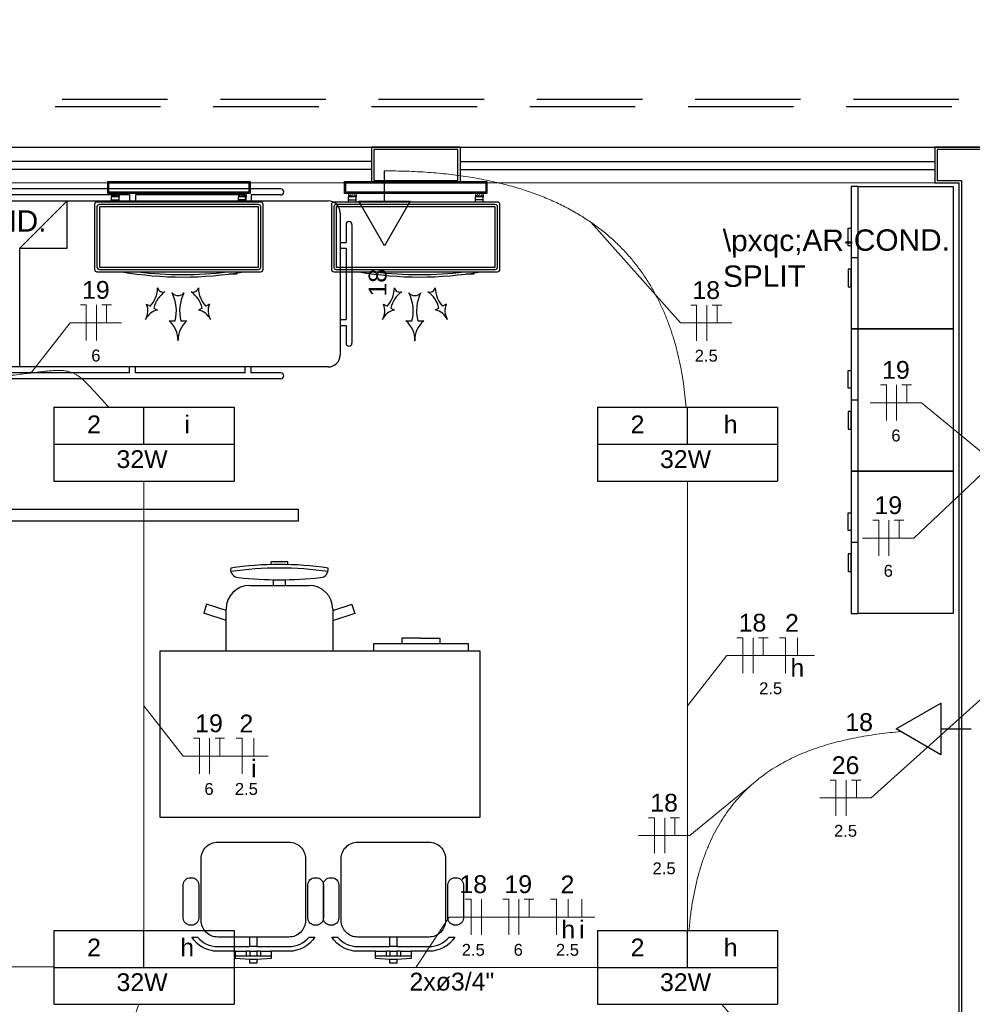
# Model space of a CAD drawing. Header units: feet. Extents: x -18 to 1038, y -110 to 48.
# Tile 63 of 199: x 13.08 to 17.1, y 0.16 to 4.31. Entities that reach past the tile are written whole.
import ezdxf

# ---------------------------------------------------------------- set-up
doc = ezdxf.new("R2010")
doc.units = ezdxf.units.FT
doc.header["$MEASUREMENT"] = 0
doc.linetypes.add('HIDDEN', pattern=[0.9525, 0.635, -0.3175])
for name, color, linetype, lineweight in [('02', 2, 'Continuous', 20), ('EL-Condutos', 4, 'Continuous', 5), ('EL-Fios (Fase 1)', 7, 'Continuous', 5), ('EL-Fios (Fase 2)', 7, 'Continuous', 5), ('EL-Fios (Neutro)', 7, 'Continuous', 5), ('EL-Fios (Retorno)', 7, 'Continuous', 5), ('EL-Fios (Terra)', 7, 'Continuous', 5), ('EL-Textos conduto', 7, 'Continuous', 5), ('EL-Textos fios', 7, 'Continuous', 5), ('Textos', 7, 'Continuous', 5)]:
    doc.layers.add(name, color=color, linetype=linetype, lineweight=lineweight)
for name, color, linetype in [('100_IMPIANTI', 251, 'Continuous'), ('ar-mob', 251, 'Continuous'), ('JANELA', 3, 'Continuous'), ('MOBILARIO', 8, 'Continuous'), ('P-SIMBOL', 5, 'Continuous'), ('parede', 5, 'Continuous'), ('porta', 3, 'Continuous'), ('PROJEÇÃO', 6, 'HIDDEN')]:
    doc.layers.add(name, color=color, linetype=linetype)
doc.styles.add('Arial', font='arial.ttf')

msp = doc.modelspace()

# ---------------------------------------------------------------- linework, layer by layer
at = {"layer": '02', "color": 251}
for p, q in [((14.5662, 3.7706), (12.5662, 3.7706)), ((14.9395, 3.7706), (16.9395, 3.7706)), ((14.5662, 3.6206), (12.5662, 3.6206)), ((14.9395, 3.6206), (16.9395, 3.6206))]:
    msp.add_line(p, q, dxfattribs=at)
at = {"layer": '100_IMPIANTI'}
for p, q in [((13.4548, 3.5756), (13.4548, 3.6256)), ((13.4548, 3.6256), (14.0548, 3.6256)), ((13.4598, 3.5806), (13.4598, 3.6206)), ((13.4598, 3.6206), (14.0498, 3.6206)), ((14.0498, 3.6206), (14.0498, 3.5806)), ((14.0548, 3.6256), (14.0548, 3.5756)), ((14.4528, 3.5756), (14.4528, 3.6256)), ((14.4528, 3.6256), (15.0528, 3.6256)), ((14.4578, 3.5806), (14.4578, 3.6206)), ((14.4578, 3.6206), (15.0478, 3.6206)), ((15.0478, 3.6206), (15.0478, 3.5806)), ((15.0528, 3.6256), (15.0528, 3.5756)), ((14.0548, 3.5756), (13.4548, 3.5756)), ((14.0498, 3.5806), (13.4598, 3.5806)), ((13.4711, 3.569), (13.4727, 3.5706)), ((13.4711, 3.5706), (13.4711, 3.5606)), ((13.4715, 3.5606), (13.4815, 3.5706)), ((13.4804, 3.5606), (13.4904, 3.5706)), ((13.4892, 3.5606), (13.4992, 3.5706)), ((13.5036, 3.5706), (13.5036, 3.5606)), ((14.006, 3.5706), (14.006, 3.5606)), ((14.006, 3.569), (14.0076, 3.5706)), ((14.0064, 3.5606), (14.0164, 3.5706)), ((14.0153, 3.5606), (14.0253, 3.5706)), ((14.0241, 3.5606), (14.0341, 3.5706)), ((14.0385, 3.5706), (14.0385, 3.5606)), ((15.0528, 3.5756), (14.4528, 3.5756)), ((15.0478, 3.5806), (14.4578, 3.5806)), ((14.4691, 3.569), (14.4708, 3.5706)), ((14.4691, 3.5706), (14.4691, 3.5606)), ((14.4696, 3.5606), (14.4796, 3.5706)), ((14.4784, 3.5606), (14.4884, 3.5706)), ((14.4873, 3.5606), (14.4973, 3.5706)), ((14.5016, 3.5706), (14.5016, 3.5606)), ((15.004, 3.5706), (15.004, 3.5606)), ((15.004, 3.569), (15.0056, 3.5706)), ((15.0045, 3.5606), (15.0145, 3.5706)), ((15.0133, 3.5606), (15.0233, 3.5706)), ((15.0222, 3.5606), (15.0322, 3.5706)), ((15.0365, 3.5706), (15.0365, 3.5606)), ((13.3998, 3.5287), (13.3998, 3.2552)), ((14.0998, 3.5387), (13.4098, 3.5387)), ((14.0898, 3.5287), (13.4198, 3.5287)), ((13.5036, 3.5606), (13.4711, 3.5606)), ((13.4711, 3.5487), (13.4711, 3.5606)), ((13.4711, 3.5387), (13.4711, 3.5487)), ((13.4711, 3.5487), (13.5036, 3.5487)), ((13.4981, 3.5606), (13.5036, 3.5662)), ((13.5036, 3.5487), (13.5036, 3.5606)), ((13.5036, 3.5387), (13.5036, 3.5487)), ((14.0385, 3.5606), (14.006, 3.5606)), ((14.006, 3.5487), (14.006, 3.5606)), ((14.006, 3.5387), (14.006, 3.5487)), ((14.0385, 3.5487), (14.006, 3.5487)), ((14.033, 3.5606), (14.0385, 3.5662)), ((14.0385, 3.5487), (14.0385, 3.5606)), ((14.0385, 3.5387), (14.0385, 3.5487)), ((14.1098, 3.2552), (14.1098, 3.5287)), ((14.3978, 3.5287), (14.3978, 3.2552)), ((15.0978, 3.5387), (14.4078, 3.5387)), ((15.0878, 3.5287), (14.4178, 3.5287)), ((14.5016, 3.5606), (14.4691, 3.5606)), ((14.4691, 3.5487), (14.4691, 3.5606)), ((14.4691, 3.5387), (14.4691, 3.5487)), ((14.4691, 3.5487), (14.5016, 3.5487)), ((14.4961, 3.5606), (14.5016, 3.5662)), ((14.5016, 3.5487), (14.5016, 3.5606)), ((14.5016, 3.5387), (14.5016, 3.5487)), ((15.0365, 3.5606), (15.004, 3.5606)), ((15.004, 3.5487), (15.004, 3.5606)), ((15.004, 3.5387), (15.004, 3.5487)), ((15.0365, 3.5487), (15.004, 3.5487)), ((15.031, 3.5606), (15.0365, 3.5662)), ((15.0365, 3.5487), (15.0365, 3.5606)), ((15.0365, 3.5387), (15.0365, 3.5487)), ((15.1078, 3.2552), (15.1078, 3.5287)), ((13.4098, 3.5187), (13.4098, 3.2652)), ((14.0898, 3.5187), (13.4198, 3.5187)), ((13.4198, 3.5187), (13.4198, 3.2652)), ((14.0898, 3.2652), (14.0898, 3.5187)), ((14.0998, 3.2652), (14.0998, 3.5187)), ((14.4078, 3.5187), (14.4078, 3.2652)), ((15.0878, 3.5187), (14.4178, 3.5187)), ((14.4178, 3.5187), (14.4178, 3.2652)), ((15.0878, 3.2652), (15.0878, 3.5187)), ((15.0978, 3.2652), (15.0978, 3.5187)), ((13.4098, 3.2452), (14.0998, 3.2452)), ((13.4198, 3.2652), (14.0898, 3.2652)), ((13.4198, 3.2552), (14.0898, 3.2552)), ((13.9993, 3.2352), (13.9993, 3.2406)), ((14.4078, 3.2452), (15.0978, 3.2452)), ((14.4178, 3.2652), (15.0878, 3.2652)), ((14.4178, 3.2552), (15.0878, 3.2552)), ((14.9974, 3.2352), (14.9974, 3.2406)), ((13.9668, 3.2352), (13.9668, 3.236)), ((13.9993, 3.2352), (13.9668, 3.2352)), ((14.9649, 3.2352), (14.9649, 3.236)), ((14.9974, 3.2352), (14.9649, 3.2352)), ((13.6188, 3.1085), (13.6342, 3.1003)), ((13.6497, 3.0921), (13.6652, 3.0839)), ((13.8526, 3.0921), (13.8371, 3.0839)), ((13.8835, 3.1085), (13.868, 3.1003)), ((14.6168, 3.1085), (14.6323, 3.1003)), ((14.6477, 3.0921), (14.6632, 3.0839)), ((14.8506, 3.0921), (14.8351, 3.0839)), ((14.8815, 3.1085), (14.8661, 3.1003)), ((13.7136, 3.0379), (13.7386, 3.0379)), ((13.7636, 3.0379), (13.7886, 3.0379)), ((14.7117, 3.0379), (14.7367, 3.0379)), ((14.7617, 3.0379), (14.7867, 3.0379))]:
    msp.add_line(p, q, dxfattribs=at)
for centre, radius, start, end in [((13.4098, 3.5287), 0.01, 90, 180), ((13.4198, 3.5187), 0.01, 90, 180), ((14.0898, 3.5187), 0.01, 0, 90), ((14.0998, 3.5287), 0.01, 0, 90), ((14.4078, 3.5287), 0.01, 90, 180), ((14.4178, 3.5187), 0.01, 90, 180), ((15.0878, 3.5187), 0.01, 0, 90), ((15.0978, 3.5287), 0.01, 0, 90), ((13.4098, 3.2552), 0.01, 180, 270), ((13.4198, 3.2652), 0.01, 180, 270), ((13.7711, 4.7208), 1.4977, 260.1568, 279.8432), ((13.7711, 4.7208), 1.4877, 262.7035, 277.2965), ((14.0898, 3.2652), 0.01, 270, 360), ((14.0998, 3.2552), 0.01, 270, 0), ((14.4078, 3.2552), 0.01, 180, 270), ((14.4178, 3.2652), 0.01, 180, 270), ((14.7692, 4.7208), 1.4977, 260.1568, 279.8432), ((14.7692, 4.7208), 1.4877, 262.7035, 277.2965), ((15.0878, 3.2652), 0.01, 270, 360), ((15.0978, 3.2552), 0.01, 270, 0), ((13.5499, 3.1788), 0.1152, 317.0365, 359.2191), ((13.762, 3.0664), 0.1152, 124.9222, 167.1048), ((13.6882, 3.1834), 0.0239, 194.9419, 289.1995), ((13.7511, 3.1789), 0.0341, 222.8712, 317.1288), ((13.5797, 3.0806), 0.1646, 344.9658, 27.1485), ((13.9226, 3.0806), 0.1646, 152.8515, 195.0342), ((13.8141, 3.1834), 0.0239, 250.8005, 345.0581), ((13.7402, 3.0664), 0.1152, 12.8952, 55.0778), ((13.9523, 3.1788), 0.1152, 180.7809, 222.9635), ((14.548, 3.1788), 0.1152, 317.0365, 359.2191), ((14.76, 3.0664), 0.1152, 124.9222, 167.1048), ((14.6862, 3.1834), 0.0239, 194.9419, 289.1995), ((14.7492, 3.1789), 0.0341, 222.8712, 317.1288), ((14.5777, 3.0806), 0.1646, 344.9658, 27.1485), ((14.9206, 3.0806), 0.1646, 152.8515, 195.0342), ((14.8121, 3.1834), 0.0239, 250.8005, 345.0581), ((14.7383, 3.0664), 0.1152, 12.8952, 55.0778), ((14.9504, 3.1788), 0.1152, 180.7809, 222.9635), ((13.5523, 3.0807), 0.0721, 329.7648, 22.6536), ((13.6795, 3.0133), 0.0721, 101.4877, 154.3766), ((13.8227, 3.0133), 0.0721, 25.6234, 78.5123), ((13.95, 3.0807), 0.0721, 157.3464, 210.2352), ((14.5503, 3.0807), 0.0721, 329.7648, 22.6536), ((14.6776, 3.0133), 0.0721, 101.4877, 154.3766), ((14.8208, 3.0133), 0.0721, 25.6234, 78.5123), ((14.948, 3.0807), 0.0721, 157.3464, 210.2352), ((13.6483, 2.9583), 0.103, 357.6941, 50.583), ((13.854, 2.9583), 0.103, 129.417, 182.3059), ((14.6463, 2.9583), 0.103, 357.6941, 50.583), ((14.852, 2.9583), 0.103, 129.417, 182.3059)]:
    msp.add_arc(centre, radius, start, end, dxfattribs=at)
at = {"layer": 'ar-mob', "color": 251, "linetype": 'Continuous', "ltscale": 0.2}
for p, q in [((16.587, 3.3051), (16.617, 3.3051)), ((16.587, 2.7051), (16.617, 2.7051)), ((16.587, 2.1051), (16.617, 2.1051))]:
    msp.add_line(p, q, dxfattribs=at)
at = {"layer": 'ar-mob', "linetype": 'Continuous', "ltscale": 0.2}
for points in [[(16.617, 3.6051), (16.587, 3.6051), (16.587, 3.0051), (16.617, 3.0051)], [(16.617, 3.6051), (17.017, 3.6051), (17.017, 3.0051), (16.617, 3.0051), (16.617, 3.6051)], [(16.617, 3.0051), (16.587, 3.0051), (16.587, 2.4051), (16.617, 2.4051)], [(16.617, 3.0051), (17.017, 3.0051), (17.017, 2.4051), (16.617, 2.4051), (16.617, 3.0051)], [(16.617, 2.4051), (16.587, 2.4051), (16.587, 1.8051), (16.617, 1.8051)], [(16.617, 2.4051), (17.017, 2.4051), (17.017, 1.8051), (16.617, 1.8051), (16.617, 2.4051)]]:
    msp.add_lwpolyline(points, dxfattribs=at)
for points in [[(16.587, 3.354), (16.5745, 3.354), (16.5745, 3.429), (16.587, 3.429)], [(16.587, 3.2562), (16.5745, 3.2562), (16.5745, 3.1811), (16.587, 3.1811)], [(16.587, 2.754), (16.5745, 2.754), (16.5745, 2.829), (16.587, 2.829)], [(16.587, 2.6562), (16.5745, 2.6562), (16.5745, 2.5811), (16.587, 2.5811)], [(16.587, 2.154), (16.5745, 2.154), (16.5745, 2.229), (16.587, 2.229)], [(16.587, 2.0562), (16.5745, 2.0562), (16.5745, 1.9811), (16.587, 1.9811)]]:
    msp.add_lwpolyline(points, close=True, dxfattribs=at)
at = {"layer": 'Defpoints', "color": 251}
msp.add_lwpolyline([(-2.6872, 18.1708), (10.8428, 18.1708), (10.8428, 6.7706), (4.9128, 6.7706), (4.9128, 3.7706), (28.8428, 3.7706), (28.8426, -7.6295), (-2.6872, -7.6295), (-2.6872, 3.7706), (2.6128, 3.7706), (2.6128, 6.7706), (-2.6872, 6.7706)], close=True, dxfattribs=at)
at = {"layer": 'EL-Condutos', "linetype": 'Continuous'}
for points in [[(14.6209, 3.6706), (14.7157, 3.669), (14.806, 3.6642), (14.8917, 3.6562), (14.9729, 3.6453), (15.0499, 3.6314), (15.1226, 3.6149), (15.1913, 3.5956), (15.2559, 3.5738), (15.3167, 3.5496), (15.3737, 3.523), (15.427, 3.4943), (15.4768, 3.4634), (15.5232, 3.4305), (15.5662, 3.3958), (15.606, 3.3593), (15.6427, 3.3211), (15.6764, 3.2813), (15.7072, 3.2401), (15.7352, 3.1976), (15.7606, 3.1539), (15.7834, 3.109), (15.8038, 3.0632), (15.8218, 3.0165), (15.8376, 2.969), (15.8513, 2.9208), (15.863, 2.872), (15.8728, 2.8228), (15.8808, 2.7733), (15.8871, 2.7236), (15.8918, 2.6737)], [(12.7429, 2.7844), (12.8027, 2.7875), (12.8579, 2.791), (12.9085, 2.7948), (12.9549, 2.7988), (12.9973, 2.8029), (13.0359, 2.807), (13.071, 2.811), (13.1028, 2.8148), (13.1315, 2.8184), (13.1575, 2.8216), (13.1809, 2.8244), (13.202, 2.8267), (13.221, 2.8283), (13.2381, 2.8292), (13.2537, 2.8294), (13.2679, 2.8286), (13.281, 2.8268), (13.2932, 2.824), (13.3048, 2.8201), (13.3159, 2.8148), (13.327, 2.8083), (13.3381, 2.8003), (13.3496, 2.7908), (13.3616, 2.7796), (13.3744, 2.7668), (13.3883, 2.7522), (13.4035, 2.7357), (13.4203, 2.7173), (13.4388, 2.6967), (13.4593, 2.6741)], [(13.6078, 2.3641), (13.6078, 2.2765), (13.6078, 2.194), (13.6078, 2.1161), (13.6078, 2.0426), (13.6078, 1.973), (13.6078, 1.907), (13.6078, 1.8442), (13.6078, 1.7844), (13.6078, 1.727), (13.6078, 1.6718), (13.6078, 1.6184), (13.6078, 1.5665), (13.6078, 1.5156), (13.6078, 1.4654), (13.6078, 1.4156), (13.6078, 1.3659), (13.6078, 1.3157), (13.6078, 1.2648), (13.6078, 1.2129), (13.6078, 1.1595), (13.6078, 1.1043), (13.6078, 1.0469), (13.6078, 0.9871), (13.6078, 0.9243), (13.6078, 0.8583), (13.6078, 0.7887), (13.6078, 0.7152), (13.6078, 0.6373), (13.6078, 0.5548), (13.6078, 0.4672)], [(15.8978, 2.3641), (15.8978, 2.2765), (15.8978, 2.194), (15.8978, 2.1161), (15.8978, 2.0426), (15.8978, 1.973), (15.8978, 1.907), (15.8978, 1.8442), (15.8978, 1.7844), (15.8978, 1.727), (15.8978, 1.6718), (15.8978, 1.6184), (15.8978, 1.5665), (15.8978, 1.5156), (15.8978, 1.4654), (15.8978, 1.4156), (15.8978, 1.3659), (15.8978, 1.3157), (15.8978, 1.2648), (15.8978, 1.2129), (15.8978, 1.1595), (15.8978, 1.1043), (15.8978, 1.0469), (15.8978, 0.9871), (15.8978, 0.9243), (15.8978, 0.8583), (15.8978, 0.7887), (15.8978, 0.7152), (15.8978, 0.6373), (15.8978, 0.5548), (15.8978, 0.4672)], [(15.9042, 0.4698), (15.9106, 0.531), (15.9191, 0.5893), (15.9298, 0.6446), (15.9424, 0.6971), (15.957, 0.7468), (15.9735, 0.7939), (15.9919, 0.8383), (16.012, 0.8802), (16.034, 0.9196), (16.0576, 0.9567), (16.0828, 0.9914), (16.1096, 1.0239), (16.1379, 1.0542), (16.1677, 1.0824), (16.1989, 1.1085), (16.2314, 1.1327), (16.2653, 1.155), (16.3003, 1.1756), (16.3366, 1.1943), (16.374, 1.2114), (16.4125, 1.2269), (16.4519, 1.2409), (16.4924, 1.2535), (16.5337, 1.2646), (16.5759, 1.2745), (16.6189, 1.2831), (16.6626, 1.2906), (16.707, 1.297), (16.752, 1.3024), (16.7976, 1.3068)], [(12.4128, 0.3337), (12.4783, 0.2702), (12.5421, 0.212), (12.6042, 0.1589), (12.6646, 0.111), (12.7232, 0.0679), (12.7802, 0.0296), (12.8353, -0.0041), (12.8888, -0.0333), (12.9404, -0.0582), (12.9902, -0.0789), (13.0383, -0.0956), (13.0844, -0.1084), (13.1288, -0.1175), (13.1713, -0.123), (13.2119, -0.125), (13.2507, -0.1238), (13.2875, -0.1194), (13.3224, -0.1119), (13.3554, -0.1017), (13.3864, -0.0887), (13.4155, -0.0731), (13.4425, -0.0552), (13.4676, -0.0349), (13.4907, -0.0126), (13.5118, 0.0118), (13.5308, 0.038), (13.5477, 0.0658), (13.5626, 0.0952), (13.5754, 0.126), (13.5861, 0.1581)], [(11.6698, 0.3224), (11.7441, 0.3221), (11.8147, 0.3217), (11.8816, 0.3214), (11.9452, 0.3211), (12.0057, 0.3208), (12.0633, 0.3205), (12.1183, 0.3203), (12.1709, 0.32), (12.2214, 0.3198), (12.27, 0.3195), (12.317, 0.3193), (12.3626, 0.3191), (12.407, 0.3189), (12.4506, 0.3187), (12.4936, 0.3185), (12.5361, 0.3183), (12.5785, 0.3181), (12.6211, 0.3179), (12.6639, 0.3177), (12.7074, 0.3174), (12.7517, 0.3172), (12.7971, 0.317), (12.8438, 0.3168), (12.8922, 0.3166), (12.9423, 0.3163), (12.9945, 0.3161), (13.0491, 0.3158), (13.1063, 0.3155), (13.1662, 0.3153), (13.2293, 0.315)], [(13.9865, 0.3131), (14.0522, 0.3131), (14.1149, 0.3131), (14.1747, 0.3131), (14.232, 0.3131), (14.2869, 0.3131), (14.3396, 0.3131), (14.3904, 0.3131), (14.4395, 0.3131), (14.4871, 0.3131), (14.5333, 0.3131), (14.5785, 0.3131), (14.6229, 0.3131), (14.6665, 0.3131), (14.7098, 0.3131), (14.7528, 0.3131), (14.7959, 0.3131), (14.8391, 0.3131), (14.8828, 0.3131), (14.9271, 0.3131), (14.9723, 0.3131), (15.0186, 0.3131), (15.0662, 0.3131), (15.1152, 0.3131), (15.166, 0.3131), (15.2188, 0.3131), (15.2737, 0.3131), (15.331, 0.3131), (15.3908, 0.3131), (15.4535, 0.3131), (15.5192, 0.3131)], [(16.042, 0.158), (16.0681, 0.1265), (16.093, 0.095), (16.1166, 0.0635), (16.139, 0.0319), (16.1599, 0.0003), (16.1794, -0.0314), (16.1974, -0.0631), (16.2137, -0.0949), (16.2285, -0.1267), (16.2416, -0.1587), (16.2529, -0.1907), (16.2623, -0.2229), (16.2699, -0.2551), (16.2755, -0.2875), (16.2791, -0.32), (16.2807, -0.3527), (16.28, -0.3855), (16.2772, -0.4185), (16.2721, -0.4516), (16.2647, -0.4849), (16.2549, -0.5184), (16.2427, -0.552), (16.2279, -0.5859), (16.2106, -0.62), (16.1906, -0.6543), (16.1679, -0.6888), (16.1424, -0.7236), (16.1141, -0.7586), (16.0829, -0.7938), (16.0487, -0.8294)]]:
    msp.add_spline(points, degree=3, dxfattribs=at)
at = {"layer": 'EL-Fios (Fase 1)'}
msp.add_line((16.5664, 0.952), (16.5664, 1.102), dxfattribs=at)
at = {"layer": 'EL-Fios (Fase 2)'}
for p, q in [((13.4076, 2.9555), (13.4076, 3.1055)), ((15.9794, 2.9547), (15.9794, 3.1047)), ((16.7786, 2.6183), (16.7786, 2.7683)), ((16.7464, 2.0479), (16.7464, 2.1979)), ((16.1743, 1.5528), (16.1743, 1.7028)), ((13.8843, 1.1285), (13.8843, 1.2785)), ((15.8018, 0.7938), (15.8018, 0.9438)), ((15.0293, 0.4503), (15.0293, 0.6003)), ((15.1873, 0.4503), (15.1873, 0.6003))]:
    msp.add_line(p, q, dxfattribs=at)
at = {"layer": 'EL-Fios (Neutro)'}
for p, q in [((13.3397, 3.1055), (13.3647, 3.1055)), ((13.3647, 2.9555), (13.3647, 3.1055)), ((15.9115, 3.1047), (15.9365, 3.1047)), ((15.9365, 2.9547), (15.9365, 3.1047)), ((16.7107, 2.7683), (16.7357, 2.7683)), ((16.7357, 2.6183), (16.7357, 2.7683)), ((16.6786, 2.1979), (16.7036, 2.1979)), ((16.7036, 2.0479), (16.7036, 2.1979)), ((16.1064, 1.7028), (16.1314, 1.7028)), ((16.1314, 1.5528), (16.1314, 1.7028)), ((16.2859, 1.7028), (16.3109, 1.7028)), ((16.3109, 1.5528), (16.3109, 1.7028)), ((13.8164, 1.2785), (13.8414, 1.2785)), ((13.8414, 1.1285), (13.8414, 1.2785)), ((13.9959, 1.2785), (14.0209, 1.2785)), ((14.0209, 1.1285), (14.0209, 1.2785)), ((16.4986, 1.102), (16.5236, 1.102)), ((16.5236, 0.952), (16.5236, 1.102)), ((15.734, 0.9438), (15.759, 0.9438)), ((15.759, 0.7938), (15.759, 0.9438)), ((14.9614, 0.6003), (14.9864, 0.6003)), ((14.9864, 0.4503), (14.9864, 0.6003)), ((15.1194, 0.6003), (15.1444, 0.6003)), ((15.1444, 0.4503), (15.1444, 0.6003)), ((15.3203, 0.6003), (15.3453, 0.6003)), ((15.3453, 0.4503), (15.3453, 0.6003))]:
    msp.add_line(p, q, dxfattribs=at)
at = {"layer": 'EL-Fios (Retorno)'}
for p, q in [((16.3609, 1.6278), (16.3609, 1.7028)), ((14.0709, 1.2035), (14.0709, 1.2785)), ((15.3953, 0.5253), (15.3953, 0.6003)), ((15.4525, 0.5253), (15.4525, 0.6003))]:
    msp.add_line(p, q, dxfattribs=at)
at = {"layer": 'EL-Fios (Terra)'}
for points in [[(13.4505, 3.0305), (13.4505, 3.1055), (13.4305, 3.1055), (13.4705, 3.1055)], [(16.0222, 3.0297), (16.0222, 3.1047), (16.0022, 3.1047), (16.0422, 3.1047)], [(16.8214, 2.6933), (16.8214, 2.7683), (16.8014, 2.7683), (16.8414, 2.7683)], [(16.7893, 2.1229), (16.7893, 2.1979), (16.7693, 2.1979), (16.8093, 2.1979)], [(16.2171, 1.6278), (16.2171, 1.7028), (16.1971, 1.7028), (16.2371, 1.7028)], [(13.9271, 1.2035), (13.9271, 1.2785), (13.9071, 1.2785), (13.9471, 1.2785)], [(16.6093, 1.027), (16.6093, 1.102), (16.5893, 1.102), (16.6293, 1.102)], [(15.8447, 0.8688), (15.8447, 0.9438), (15.8247, 0.9438), (15.8647, 0.9438)], [(15.2301, 0.5253), (15.2301, 0.6003), (15.2101, 0.6003), (15.2501, 0.6003)]]:
    msp.add_lwpolyline(points, dxfattribs=at)
at = {"layer": 'EL-Textos fios'}
for p, q in [((15.4908, 3.4539), (15.8686, 3.0297)), ((13.1312, 2.8184), (13.2969, 3.0305)), ((13.2969, 3.0305), (13.5133, 3.0305)), ((15.8686, 3.0297), (16.0851, 3.0297)), ((17.7471, 2.9714), (16.8521, 2.1229)), ((16.6679, 2.6933), (16.8843, 2.6933)), ((17.1428, 2.4811), (16.8843, 2.6933)), ((16.6357, 2.1229), (16.8521, 2.1229)), ((15.8978, 1.4156), (16.0635, 1.6278)), ((16.0635, 1.6278), (16.4328, 1.6278)), ((13.6078, 1.4156), (13.7735, 1.2035)), ((17.1428, 1.4512), (16.6721, 1.027)), ((13.7735, 1.2035), (14.1306, 1.2035)), ((16.1661, 1.081), (15.9076, 0.8688)), ((16.4557, 1.027), (16.6721, 1.027)), ((15.6911, 0.8688), (15.9076, 0.8688)), ((14.7528, 0.3131), (14.8942, 0.5253)), ((14.8942, 0.5253), (15.507, 0.5253))]:
    msp.add_line(p, q, dxfattribs=at)
at = {"layer": 'JANELA', "color": 251}
for points in [[(14.9295, 3.7606), (14.5762, 3.7606), (14.5762, 3.6306), (14.9295, 3.6306)], [(17.5712, 3.7606), (16.9495, 3.7606), (16.9495, 3.6306), (17.0528, 3.6306), (17.0528, -0.7894), (16.9528, -0.7894), (16.9528, -0.9194), (21.4328, -0.9194), (21.4328, -0.7894), (17.1828, -0.7894), (17.1828, 3.6306), (17.5712, 3.6306)]]:
    msp.add_lwpolyline(points, close=True, dxfattribs=at)
at = {"layer": 'MOBILARIO', "color": 251}
for p, q in [((14.1841, 3.5941), (12.8341, 3.5941)), ((12.6341, 3.5441), (14.3841, 3.5441)), ((13.5466, 3.5691), (12.9841, 3.5691)), ((13.0841, 3.3441), (13.2841, 3.5441)), ((13.2841, 3.3441), (13.2841, 3.5441)), ((13.5466, 3.5691), (13.5466, 3.5441)), ((14.0341, 3.5691), (13.5716, 3.5691)), ((13.5716, 3.5691), (13.5716, 3.5441)), ((14.0341, 3.5691), (14.0341, 3.5441)), ((14.1841, 3.5691), (14.0591, 3.5691)), ((14.0591, 3.5691), (14.0591, 3.5441)), ((14.4341, 3.4941), (14.4341, 2.8941)), ((14.4591, 3.4441), (14.4591, 3.3691)), ((14.4841, 3.4441), (14.4841, 2.9441)), ((14.4341, 3.3691), (14.4591, 3.3691)), ((13.0841, 2.8441), (13.0841, 3.3441)), ((13.0841, 3.3441), (13.2841, 3.3441)), ((14.4341, 3.3441), (14.4591, 3.3441)), ((14.4591, 3.3441), (14.4591, 3.0441)), ((14.4341, 3.0441), (14.4591, 3.0441)), ((14.4341, 3.0191), (14.4591, 3.0191)), ((14.4591, 3.0191), (14.4591, 2.9441)), ((14.3841, 2.8441), (12.6341, 2.8441)), ((13.5466, 2.8191), (13.5466, 2.8441)), ((13.5716, 2.8191), (13.5716, 2.8441)), ((14.0341, 2.8191), (14.0341, 2.8441)), ((14.0591, 2.8191), (14.0591, 2.8441)), ((14.1841, 2.7941), (12.8341, 2.7941)), ((13.5466, 2.8191), (12.9841, 2.8191)), ((14.0341, 2.8191), (13.5716, 2.8191)), ((14.1841, 2.8191), (14.0591, 2.8191)), ((14.1434, 2.0114), (14.1434, 2.0222)), ((14.2134, 2.0114), (14.2134, 2.0222)), ((14.0534, 1.9231), (14.3034, 1.9231)), ((14.1534, 1.9231), (14.1534, 1.9472)), ((14.2034, 1.9231), (14.2034, 1.9472)), ((13.8718, 1.8437), (13.8594, 1.8057)), ((13.9534, 1.8172), (13.8718, 1.8438)), ((14.4034, 1.8172), (14.485, 1.8438)), ((14.4834, 1.8433), (14.4958, 1.8052)), ((13.9534, 1.7752), (13.8594, 1.8057)), ((13.9534, 1.6464), (13.9534, 1.8231)), ((14.4034, 1.8231), (14.4034, 1.6464)), ((14.4034, 1.7752), (14.4973, 1.8057)), ((14.5748, 1.6764), (14.5748, 1.6464)), ((14.9748, 1.6764), (14.5748, 1.6764)), ((14.6948, 1.7014), (14.6948, 1.6764)), ((14.7748, 1.7014), (14.6948, 1.7014)), ((14.7748, 1.7014), (14.8548, 1.7014)), ((14.8548, 1.7014), (14.8548, 1.6764)), ((14.9748, 1.6464), (14.9748, 1.6764)), ((14.0385, 0.3808), (14.0385, 0.3608)), ((14.0535, 0.3808), (14.0385, 0.3808)), ((14.0535, 0.3808), (14.0535, 0.3608)), ((14.0835, 0.3808), (14.0835, 0.3608)), ((14.0985, 0.3808), (14.0835, 0.3808)), ((14.0985, 0.3808), (14.0985, 0.3608)), ((14.6285, 0.3808), (14.6285, 0.3608)), ((14.6435, 0.3808), (14.6285, 0.3808)), ((14.6435, 0.3808), (14.6435, 0.3608)), ((14.6735, 0.3808), (14.6735, 0.3608)), ((14.6885, 0.3808), (14.6735, 0.3808)), ((14.6885, 0.3808), (14.6885, 0.3608)), ((14.0835, 0.3458), (14.0535, 0.3458)), ((14.0985, 0.3608), (14.0835, 0.3608)), ((14.6735, 0.3458), (14.6435, 0.3458)), ((14.6885, 0.3608), (14.6735, 0.3608))]:
    msp.add_line(p, q, dxfattribs=at)
for points in [[(12.4628, 2.2441), (14.2573, 2.2441), (14.2573, 2.1941), (12.4628, 2.1941)], [(14.0835, 0.4408), (14.0535, 0.4408)], [(14.6735, 0.4408), (14.6435, 0.4408)], [(13.9935, 0.3808), (14.0385, 0.3808)], [(14.0835, 0.4008), (14.0535, 0.4008)], [(14.0535, 0.3808), (14.0835, 0.3808)], [(14.0985, 0.3808), (14.1435, 0.3808)], [(14.5835, 0.3808), (14.6285, 0.3808)], [(14.6735, 0.4008), (14.6435, 0.4008)], [(14.6435, 0.3808), (14.6735, 0.3808)], [(14.6885, 0.3808), (14.7335, 0.3808)], [(14.0385, 0.3608), (13.9935, 0.3608)], [(14.0535, 0.3608), (14.0385, 0.3608)], [(14.0835, 0.3608), (14.0535, 0.3608)], [(14.1435, 0.3608), (14.0985, 0.3608)], [(14.6285, 0.3608), (14.5835, 0.3608)], [(14.6435, 0.3608), (14.6285, 0.3608)], [(14.6735, 0.3608), (14.6435, 0.3608)], [(14.7335, 0.3608), (14.6885, 0.3608)]]:
    msp.add_lwpolyline(points, dxfattribs=at)
msp.add_lwpolyline([(13.6748, 0.9464), (15.0248, 0.9464), (15.0248, 1.6464), (13.6748, 1.6464)], close=True, dxfattribs=at)
for points in [[(14.0535, 0.4408), (13.9185, 0.4408, -0.414214), (13.8485, 0.5108), (13.8485, 0.5108), (13.8485, 0.7708, -0.414214), (13.9185, 0.8408), (13.9185, 0.8408), (14.2185, 0.8408, -0.414214), (14.2885, 0.7708), (14.2885, 0.7708), (14.2885, 0.5108, -0.414214), (14.2185, 0.4408), (14.2185, 0.4408), (14.0835, 0.4408), (14.0835, 0.4008), (14.2185, 0.4008, 0.223888), (14.3033, 0.4408), (14.3033, 0.4408), (14.328, 0.4408, -0.255924), (14.2185, 0.3808), (14.2185, 0.3808), (14.1435, 0.3808), (14.1435, 0.3508), (14.0835, 0.3458), (14.0835, 0.3308), (14.0535, 0.3308), (14.0535, 0.3458), (13.9935, 0.3508), (13.9935, 0.3808), (13.9185, 0.3808, -0.255924), (13.8089, 0.4408), (13.8089, 0.4408), (13.8336, 0.4408, 0.223888), (13.9185, 0.4008), (13.9185, 0.4008), (14.0535, 0.4008), (14.0535, 0.4408)], [(14.6435, 0.4408), (14.5085, 0.4408, -0.414214), (14.4385, 0.5108), (14.4385, 0.5108), (14.4385, 0.7708, -0.414214), (14.5085, 0.8408), (14.5085, 0.8408), (14.8085, 0.8408, -0.414214), (14.8785, 0.7708), (14.8785, 0.7708), (14.8785, 0.5108, -0.414214), (14.8085, 0.4408), (14.8085, 0.4408), (14.6735, 0.4408), (14.6735, 0.4008), (14.8085, 0.4008, 0.223888), (14.8933, 0.4408), (14.8933, 0.4408), (14.918, 0.4408, -0.255924), (14.8085, 0.3808), (14.8085, 0.3808), (14.7335, 0.3808), (14.7335, 0.3508), (14.6735, 0.3458), (14.6735, 0.3308), (14.6435, 0.3308), (14.6435, 0.3458), (14.5835, 0.3508), (14.5835, 0.3808), (14.5085, 0.3808, -0.255924), (14.3989, 0.4408), (14.3989, 0.4408), (14.4236, 0.4408, 0.223888), (14.5085, 0.4008), (14.5085, 0.4008), (14.6435, 0.4008), (14.6435, 0.4408)], [(13.8085, 0.4908), (13.8035, 0.4908, -0.414214), (13.7735, 0.5208), (13.7735, 0.5208), (13.7735, 0.6608, -0.414214), (13.8035, 0.6908), (13.8035, 0.6908), (13.8085, 0.6908, -0.414214), (13.8385, 0.6608), (13.8385, 0.6608), (13.8385, 0.5208, -0.414214), (13.8085, 0.4908), (13.8085, 0.4908)], [(14.2985, 0.5208), (14.2985, 0.6608, -0.414214), (14.3285, 0.6908), (14.3285, 0.6908), (14.3335, 0.6908, -0.414214), (14.3635, 0.6608), (14.3635, 0.6608), (14.3635, 0.5208, -0.414214), (14.3335, 0.4908), (14.3335, 0.4908), (14.3285, 0.4908, -0.414214), (14.2985, 0.5208), (14.2985, 0.5208)], [(14.3985, 0.4908), (14.3935, 0.4908, -0.414214), (14.3635, 0.5208), (14.3635, 0.5208), (14.3635, 0.6608, -0.414214), (14.3935, 0.6908), (14.3935, 0.6908), (14.3985, 0.6908, -0.414214), (14.4285, 0.6608), (14.4285, 0.6608), (14.4285, 0.5208, -0.414214), (14.3985, 0.4908), (14.3985, 0.4908)], [(14.8885, 0.5208), (14.8885, 0.6608, -0.414214), (14.9185, 0.6908), (14.9185, 0.6908), (14.9235, 0.6908, -0.414214), (14.9535, 0.6608), (14.9535, 0.6608), (14.9535, 0.5208, -0.414214), (14.9235, 0.4908), (14.9235, 0.4908), (14.9185, 0.4908, -0.414214), (14.8885, 0.5208), (14.8885, 0.5208)]]:
    msp.add_lwpolyline(points, format="xyb", dxfattribs=at)
for centre, radius, start, end in [((14.1841, 3.5816), 0.0125, 270, 90), ((14.3841, 3.4941), 0.05, 0, 90), ((14.4716, 3.4441), 0.0125, 0, 180), ((14.4716, 2.9441), 0.0125, 180, 0), ((14.3841, 2.8941), 0.05, 270, 0), ((14.1841, 2.8066), 0.0125, 270, 90), ((14.0078, 1.9908), 0.0349, 170.8288, 266.562), ((14.1784, 0.603), 1.4083, 81.6302, 98.3698), ((14.1784, 0.588), 1.4083, 81.6302, 98.3698), ((14.1784, 0.1742), 1.8483, 88.915, 91.085), ((14.3489, 1.9908), 0.0349, 273.438, 9.1712), ((14.1784, 3.6182), 1.6711, 264.0697, 275.9303), ((14.0534, 1.8231), 0.1, 90, 180), ((14.3034, 1.8231), 0.1, 0, 90)]:
    msp.add_arc(centre, radius, start, end, dxfattribs=at)
at = {"layer": 'P-SIMBOL'}
for p, q in [((14.6209, 3.5426), (14.6209, 3.6706)), ((14.6209, 3.3551), (14.5126, 3.5426)), ((14.5126, 3.5426), (14.7291, 3.5426)), ((14.7291, 3.5426), (14.6209, 3.3551)), ((13.2286, 2.6738), (13.2286, 2.3625)), ((13.2286, 2.6738), (13.9871, 2.6738)), ((13.6078, 2.5181), (13.6078, 2.6738)), ((13.9871, 2.6738), (13.9871, 2.3625)), ((15.5186, 2.6738), (15.5186, 2.3625)), ((15.5186, 2.6738), (16.2771, 2.6738)), ((15.8978, 2.5181), (15.8978, 2.6738)), ((16.2771, 2.6738), (16.2771, 2.3625)), ((13.2286, 2.5181), (13.9871, 2.5181)), ((15.5186, 2.5181), (16.2771, 2.5181)), ((13.2286, 2.3625), (13.9871, 2.3625)), ((15.5186, 2.3625), (16.2771, 2.3625)), ((16.7773, 1.3179), (16.9648, 1.4261)), ((16.9648, 1.4261), (16.9648, 1.2096)), ((16.9648, 1.2096), (16.7773, 1.3179)), ((16.9648, 1.3179), (17.0928, 1.3179)), ((13.2286, 0.4688), (13.2286, 0.1575)), ((13.2286, 0.4688), (13.9871, 0.4688)), ((13.6078, 0.3131), (13.6078, 0.4688)), ((13.9871, 0.4688), (13.9871, 0.1575)), ((15.5186, 0.4688), (15.5186, 0.1575)), ((15.5186, 0.4688), (16.2771, 0.4688)), ((15.8978, 0.3131), (15.8978, 0.4688)), ((16.2771, 0.4688), (16.2771, 0.1575)), ((13.2286, 0.3131), (13.9871, 0.3131)), ((15.5186, 0.3131), (16.2771, 0.3131)), ((13.2286, 0.1575), (13.9871, 0.1575)), ((15.5186, 0.1575), (16.2771, 0.1575))]:
    msp.add_line(p, q, dxfattribs=at)
at = {"layer": 'parede', "color": 251}
for p, q in [((14.5662, 3.7706), (14.5662, 3.6206)), ((14.9395, 3.7706), (14.9395, 3.6206)), ((16.9395, 3.7706), (16.9395, 3.6206)), ((17.0428, -0.7794), (17.0428, 3.6206))]:
    msp.add_line(p, q, dxfattribs=at)
for points in [[(14.9395, 3.7706), (14.5662, 3.7706)], [(17.5812, 3.7706), (16.9395, 3.7706)], [(14.5662, 3.6206), (14.9395, 3.6206)], [(16.9395, 3.6206), (17.0428, 3.6206)]]:
    msp.add_lwpolyline(points, dxfattribs=at)
at = {"layer": 'porta', "color": 251}
for p, q in [((14.5662, 3.7106), (12.5662, 3.7106)), ((14.9395, 3.7106), (16.9395, 3.7106)), ((14.5662, 3.6756), (12.5662, 3.6756)), ((14.9395, 3.6756), (16.9395, 3.6756))]:
    msp.add_line(p, q, dxfattribs=at)
at = {"layer": 'PROJEÇÃO', "color": 251, "ltscale": 0.7}
for points in [[(29.0428, 2.9706), (29.0428, 3.9708), (4.9128, 3.9708), (4.9128, 3.7708)], [(29.0128, 3.0006), (29.0128, 3.9408), (4.9428, 3.9408), (4.9428, 3.7708)]]:
    msp.add_lwpolyline(points, dxfattribs=at)

# ---------------------------------------------------------------- texts
at = {"layer": '100_IMPIANTI', "char_height": 0.09, "width": 5.051938, "attachment_point": 7, "rotation": 0.2005, "style": 'Arial'}
for insert in [(12.2408, 3.2599), (16.0474, 3.1802)]:
    msp.add_mtext('\\\\pxqc;AR-COND.\\PSPLIT', dxfattribs=dict(at, insert=insert))
at = {"layer": 'EL-Textos conduto', "insert": (14.9051, 0.2134), "char_height": 0.075, "width": 0.715015, "attachment_point": 8, "line_spacing_factor": 0.6, "style": 'Arial'}
msp.add_mtext('2xø3/4"', dxfattribs=at)
at = {"layer": 'EL-Textos fios', "attachment_point": 8, "line_spacing_factor": 0.6, "style": 'Arial'}
for s, insert, char_height, width in [('19', (13.4051, 3.1302), 0.075, 0.233003), ('18', (15.9769, 3.1294), 0.075, 0.233003), ('6', (13.4051, 2.8665), 0.05, 0.077668), ('2.5', (15.9769, 2.8657), 0.05, 0.194131), ('19', (16.7761, 2.793), 0.075, 0.233003), ('6', (16.7761, 2.5293), 0.05, 0.077668), ('19', (16.7439, 2.2226), 0.075, 0.233003), ('6', (16.7439, 1.9589), 0.05, 0.077668), ('18', (16.1718, 1.7275), 0.075, 0.233003), ('2', (16.3379, 1.7275), 0.075, 0.116502), ('h', (16.3609, 1.5378), 0.075, 0.116502), ('2.5', (16.2482, 1.4638), 0.05, 0.194131), ('19', (13.8818, 1.3033), 0.075, 0.233003), ('2', (14.0392, 1.3033), 0.075, 0.116502), ('i', (14.0709, 1.1135), 0.075, 0.046532), ('26', (16.5639, 1.1267), 0.075, 0.233003), ('6', (13.8818, 1.0395), 0.05, 0.077668), ('2.5', (14.0392, 1.0395), 0.05, 0.194131), ('18', (15.7993, 0.9686), 0.075, 0.233003), ('2.5', (16.5639, 0.863), 0.05, 0.194131), ('2.5', (15.7993, 0.7048), 0.05, 0.194131), ('18', (14.9953, 0.625), 0.075, 0.233003), ('19', (15.1848, 0.625), 0.075, 0.233003), ('2', (15.3922, 0.625), 0.075, 0.116502), ('h', (15.3953, 0.4353), 0.075, 0.116502), ('i', (15.4525, 0.4353), 0.075, 0.046532), ('2.5', (14.9953, 0.3613), 0.05, 0.194131), ('6', (15.1848, 0.3613), 0.05, 0.077668), ('2.5', (15.3922, 0.3613), 0.05, 0.194131)]:
    msp.add_mtext(s, dxfattribs=dict(at, insert=insert, char_height=char_height, width=width))
at = {"layer": 'Textos', "insert": (14.6305, 3.199), "char_height": 0.075, "width": 0.233003, "attachment_point": 8, "rotation": 90.0002, "line_spacing_factor": 0.6, "style": 'Arial'}
msp.add_mtext('18', dxfattribs=at)
at = {"layer": 'Textos', "char_height": 0.075, "attachment_point": 8, "line_spacing_factor": 0.6, "style": 'Arial'}
for s, insert, width in [('2', (13.3973, 2.5644), 0.116502), ('i', (13.7898, 2.5644), 0.046532), ('2', (15.6873, 2.5644), 0.116502), ('h', (16.0798, 2.5644), 0.116502), ('32W', (13.5997, 2.4169), 0.430793), ('32W', (15.8897, 2.4169), 0.430793), ('18', (16.6212, 1.3083), 0.233003), ('2', (13.3973, 0.3594), 0.116502), ('h', (13.7898, 0.3594), 0.116502), ('2', (15.6873, 0.3594), 0.116502), ('h', (16.0798, 0.3594), 0.116502), ('32W', (13.5997, 0.2119), 0.430793), ('32W', (15.8897, 0.2119), 0.430793)]:
    msp.add_mtext(s, dxfattribs=dict(at, insert=insert, width=width))

doc.saveas('drawing.dxf')
